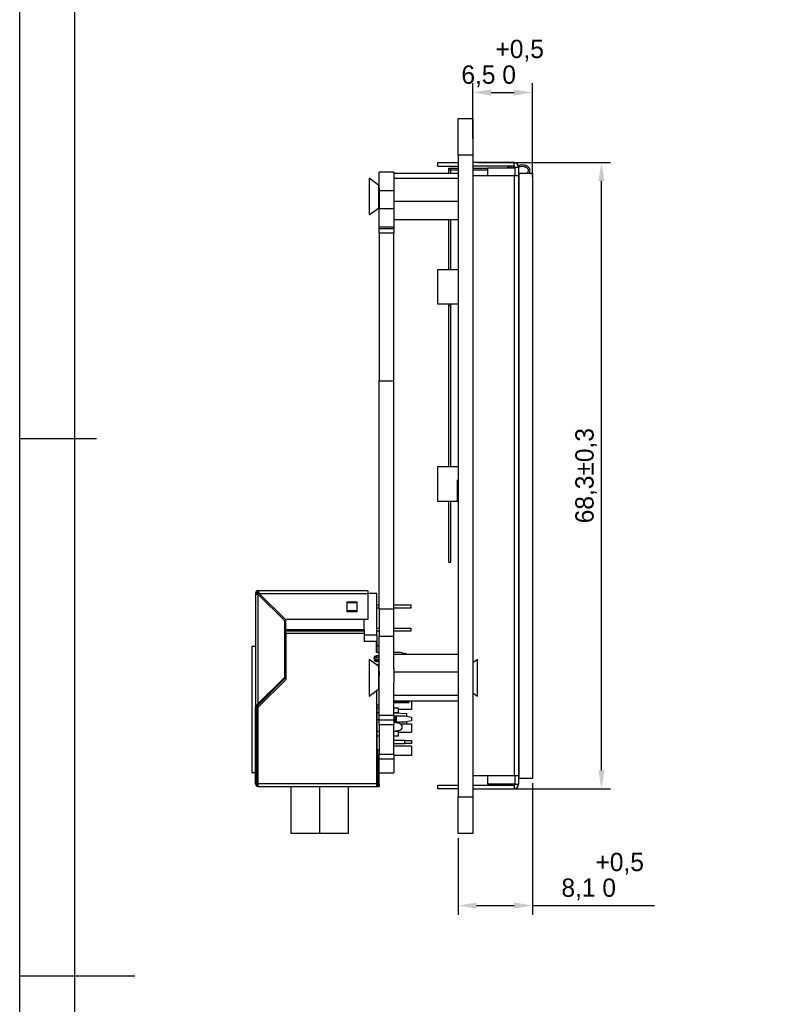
# Model space of a CAD drawing. Header units: millimetres. Extents: x -7523 to 345, y 512 to 4838.
# Tile 2 of 256: x -7523 to -7439, y 4659 to 4767. Entities that reach past the tile are written whole.
import ezdxf

# ---------------------------------------------------------------- set-up
doc = ezdxf.new("R2010")
doc.units = ezdxf.units.MM
doc.header["$LTSCALE"] = 5
doc.header["$PDSIZE"] = -1
doc.layers.add('HMI-D4', color=250, linetype='Continuous')
doc.dimstyles.new('ISO-25', dxfattribs={"dimtxt": 2.5, "dimasz": 2.5, "dimexe": 1.25, "dimexo": 0.625, "dimtad": 1, "dimtxsty": 'Standard', "dimcen": 2.5, "dimadec": 0, "dimazin": 0, "dimtfac": 1, "dimtmove": 0, "dimatfit": 3, "dimfxl": 1, "dimarcsym": 0})

# ---------------------------------------------------------------- blocks, each defined once
blk = doc.blocks.new('*D791')
at = {"color": 0, "lineweight": -2}
for p, q in [((-7473.28, 4750.91), (-7458.75, 4750.91)), ((-7459.75, 4684.61), (-7459.75, 4748.91)), ((-7473.28, 4682.61), (-7458.75, 4682.61))]:
    blk.add_line(p, q, dxfattribs=at)
at = {"color": 0}
for points in [[(-7460.09, 4748.91), (-7459.42, 4748.91), (-7459.75, 4750.91)], [(-7460.09, 4684.61), (-7459.42, 4684.61), (-7459.75, 4682.61)]]:
    blk.add_solid(points, dxfattribs=at)
at = {"layer": 'Defpoints', "color": 0}
for p in [(-7473.78, 4750.91), (-7459.75, 4750.91), (-7473.78, 4682.61)]:
    blk.add_point(p, dxfattribs=at)
at = {"color": 0, "insert": (-7461.42, 4716.76), "char_height": 2, "attachment_point": 5, "rotation": 90}
blk.add_mtext('68,3±0,3', dxfattribs=at)
blk = doc.blocks.new('*D792')
at = {"color": 0, "lineweight": -2}
for p, q in [((-7473.78, 4753.49), (-7473.78, 4759.57)), ((-7471.78, 4758.57), (-7469.28, 4758.57)), ((-7467.28, 4749.34), (-7467.28, 4759.57))]:
    blk.add_line(p, q, dxfattribs=at)
at = {"color": 0}
for points in [[(-7471.78, 4758.9), (-7471.78, 4758.23), (-7473.78, 4758.57)], [(-7469.28, 4758.9), (-7469.28, 4758.23), (-7467.28, 4758.57)]]:
    blk.add_solid(points, dxfattribs=at)
at = {"layer": 'Defpoints', "color": 0}
for p in [(-7467.28, 4758.57), (-7473.78, 4752.99), (-7467.28, 4748.84)]:
    blk.add_point(p, dxfattribs=at)
at = {"color": 0, "insert": (-7470.53, 4761.73), "char_height": 2, "attachment_point": 5}
blk.add_mtext('6,5\\S+0,5^  0;', dxfattribs=at)
blk = doc.blocks.new('*D797')
at = {"color": 0, "lineweight": -2}
for p, q in [((-7467.28, 4683.21), (-7467.28, 4668.86)), ((-7475.38, 4677.21), (-7475.38, 4668.86)), ((-7473.38, 4669.86), (-7469.28, 4669.86)), ((-7467.28, 4669.86), (-7453.95, 4669.86))]:
    blk.add_line(p, q, dxfattribs=at)
at = {"color": 0}
for points in [[(-7473.38, 4670.2), (-7473.38, 4669.53), (-7475.38, 4669.86)], [(-7469.28, 4670.2), (-7469.28, 4669.53), (-7467.28, 4669.86)]]:
    blk.add_solid(points, dxfattribs=at)
at = {"layer": 'Defpoints', "color": 0}
for p in [(-7467.28, 4683.71), (-7475.38, 4677.71), (-7467.28, 4669.86)]:
    blk.add_point(p, dxfattribs=at)
at = {"color": 0, "insert": (-7459.62, 4673.03), "char_height": 2, "attachment_point": 5}
blk.add_mtext('8,1\\S+0,5^  0;', dxfattribs=at)

msp = doc.modelspace()

# ---------------------------------------------------------------- linework, layer by layer
at = {"color": 7, "linetype": 'Continuous', "lineweight": 25}
for p, q in [((-7475.384, 4755.709), (-7473.784, 4755.709)), ((-7475.384, 4751.709), (-7475.384, 4755.709)), ((-7473.784, 4755.709), (-7473.784, 4751.709)), ((-7473.784, 4751.709), (-7475.384, 4751.709)), ((-7475.384, 4751.709), (-7475.384, 4681.709)), ((-7473.784, 4751.709), (-7473.784, 4681.709)), ((-7477.584, 4750.509), (-7477.584, 4750.909)), ((-7477.584, 4750.909), (-7475.384, 4750.909)), ((-7477.584, 4750.509), (-7475.384, 4750.509)), ((-7476.384, 4750.309), (-7476.184, 4750.309)), ((-7476.384, 4749.736), (-7476.384, 4750.309)), ((-7476.384, 4750.109), (-7476.384, 4750.309)), ((-7476.384, 4750.309), (-7475.384, 4750.309)), ((-7476.384, 4750.109), (-7475.384, 4750.109)), ((-7476.184, 4749.736), (-7476.184, 4750.309)), ((-7469.284, 4750.909), (-7473.784, 4750.909)), ((-7469.284, 4750.509), (-7473.784, 4750.509)), ((-7473.784, 4750.309), (-7472.184, 4750.309)), ((-7473.784, 4750.109), (-7472.184, 4750.109)), ((-7472.184, 4750.309), (-7472.184, 4749.509)), ((-7469.184, 4750.309), (-7472.184, 4750.309)), ((-7469.284, 4750.509), (-7469.284, 4750.909)), ((-7469.184, 4750.409), (-7468.784, 4750.409)), ((-7469.184, 4750.409), (-7469.184, 4750.309)), ((-7469.184, 4750.309), (-7469.184, 4749.509)), ((-7468.784, 4750.409), (-7468.784, 4749.509)), ((-7484.084, 4748.459), (-7485.084, 4749.209)), ((-7485.084, 4749.209), (-7485.084, 4746.755)), ((-7482.384, 4749.854), (-7483.984, 4749.854)), ((-7483.984, 4747.854), (-7483.984, 4749.854)), ((-7482.384, 4749.854), (-7482.384, 4747.854)), ((-7475.384, 4749.736), (-7482.384, 4749.736)), ((-7475.384, 4749.18), (-7482.384, 4749.18)), ((-7473.784, 4749.509), (-7469.284, 4749.509)), ((-7469.284, 4749.509), (-7469.284, 4684.009)), ((-7469.284, 4749.509), (-7468.784, 4749.509)), ((-7468.784, 4749.509), (-7468.784, 4684.009)), ((-7468.749, 4749.709), (-7468.749, 4683.709)), ((-7467.284, 4749.709), (-7468.749, 4749.709)), ((-7467.284, 4749.709), (-7467.284, 4683.709)), ((-7484.084, 4748.459), (-7484.084, 4745.959)), ((-7483.984, 4747.854), (-7482.384, 4747.854)), ((-7483.984, 4747.854), (-7483.984, 4745.854)), ((-7482.384, 4747.854), (-7482.384, 4745.854)), ((-7485.084, 4746.755), (-7485.084, 4745.209)), ((-7485.084, 4745.209), (-7484.084, 4745.959)), ((-7484.084, 4745.959), (-7483.984, 4745.959)), ((-7482.384, 4745.854), (-7483.984, 4745.854)), ((-7483.984, 4743.854), (-7483.984, 4745.854)), ((-7475.384, 4746.653), (-7482.384, 4746.653)), ((-7482.384, 4745.854), (-7482.384, 4743.854)), ((-7475.384, 4744.682), (-7482.384, 4744.682)), ((-7476.384, 4739.259), (-7476.384, 4744.682)), ((-7476.184, 4739.259), (-7476.184, 4744.682)), ((-7482.384, 4743.854), (-7483.984, 4743.854)), ((-7483.984, 4743.702), (-7483.984, 4743.854)), ((-7482.384, 4743.702), (-7483.984, 4743.702)), ((-7483.984, 4743.24), (-7483.984, 4743.702)), ((-7482.384, 4743.854), (-7482.384, 4743.702)), ((-7482.384, 4743.702), (-7482.384, 4743.24)), ((-7483.984, 4743.24), (-7482.384, 4743.24)), ((-7483.984, 4743.24), (-7483.984, 4727.107)), ((-7482.384, 4727.107), (-7482.384, 4743.24)), ((-7477.584, 4735.459), (-7477.584, 4739.259)), ((-7477.584, 4739.259), (-7475.384, 4739.259)), ((-7475.384, 4735.459), (-7477.584, 4735.459)), ((-7476.384, 4735.309), (-7476.384, 4735.459)), ((-7476.384, 4735.309), (-7476.184, 4735.309)), ((-7476.384, 4717.759), (-7476.384, 4735.309)), ((-7476.184, 4735.309), (-7476.184, 4735.459)), ((-7476.184, 4717.759), (-7476.184, 4735.309)), ((-7483.984, 4702.251), (-7483.984, 4727.107)), ((-7483.984, 4727.107), (-7482.384, 4727.107)), ((-7482.384, 4702.251), (-7482.384, 4727.107)), ((-7477.584, 4713.959), (-7477.584, 4717.759)), ((-7477.584, 4717.759), (-7475.384, 4717.759)), ((-7475.384, 4716.206), (-7475.484, 4716.259)), ((-7475.484, 4716.259), (-7475.484, 4713.959)), ((-7475.484, 4713.959), (-7477.584, 4713.959)), ((-7476.384, 4707.309), (-7476.384, 4713.959)), ((-7476.184, 4707.309), (-7476.184, 4713.959)), ((-7476.384, 4707.309), (-7476.184, 4707.309)), ((-7497.334, 4703.904), (-7497.484, 4703.904)), ((-7497.484, 4703.904), (-7497.484, 4691.554)), ((-7497.077, 4703.904), (-7497.254, 4703.904)), ((-7497.254, 4703.904), (-7497.254, 4703.831)), ((-7485.234, 4704.204), (-7497.184, 4704.204)), ((-7497.184, 4704.204), (-7497.184, 4704.054)), ((-7497.184, 4703.798), (-7497.184, 4703.798)), ((-7497.184, 4691.893), (-7497.184, 4703.798)), ((-7494.334, 4700.948), (-7497.184, 4703.798)), ((-7497.077, 4703.904), (-7485.234, 4703.904)), ((-7497.077, 4703.904), (-7497.077, 4703.904)), ((-7497.077, 4703.904), (-7494.227, 4701.054)), ((-7485.234, 4704.204), (-7485.234, 4703.904)), ((-7485.234, 4703.904), (-7485.234, 4701.054)), ((-7484.254, 4703.904), (-7485.234, 4703.904)), ((-7484.254, 4699.404), (-7484.254, 4703.904)), ((-7486.384, 4702.954), (-7487.534, 4702.954)), ((-7487.534, 4702.954), (-7487.534, 4701.954)), ((-7487.484, 4702.941), (-7487.484, 4702.954)), ((-7487.484, 4702.941), (-7486.434, 4702.941)), ((-7487.484, 4702.031), (-7487.484, 4702.941)), ((-7486.434, 4702.954), (-7486.434, 4702.941)), ((-7486.434, 4702.941), (-7486.434, 4702.031)), ((-7486.384, 4701.954), (-7486.384, 4702.954)), ((-7487.534, 4701.954), (-7486.384, 4701.954)), ((-7487.484, 4702.005), (-7487.484, 4702.031)), ((-7486.434, 4702.031), (-7487.484, 4702.031)), ((-7487.484, 4702.005), (-7486.434, 4702.005)), ((-7486.434, 4702.031), (-7486.434, 4702.005)), ((-7484.254, 4702.669), (-7483.984, 4702.669)), ((-7483.984, 4702.319), (-7484.254, 4702.319)), ((-7483.984, 4702.251), (-7482.384, 4702.251)), ((-7483.984, 4702.251), (-7483.984, 4699.251)), ((-7482.384, 4702.669), (-7480.534, 4702.669)), ((-7480.534, 4702.319), (-7482.384, 4702.319)), ((-7482.384, 4699.251), (-7482.384, 4702.251)), ((-7480.534, 4702.669), (-7480.534, 4702.319)), ((-7494.334, 4700.948), (-7494.334, 4694.743)), ((-7485.234, 4701.054), (-7494.227, 4701.054)), ((-7494.184, 4699.955), (-7494.184, 4701.054)), ((-7485.634, 4699.955), (-7485.634, 4701.054)), ((-7485.634, 4699.955), (-7494.184, 4699.955)), ((-7494.184, 4699.849), (-7494.184, 4699.955)), ((-7494.184, 4699.849), (-7485.634, 4699.849)), ((-7494.184, 4699.804), (-7494.184, 4699.849)), ((-7485.634, 4699.804), (-7494.184, 4699.804)), ((-7494.184, 4699.592), (-7494.184, 4699.804)), ((-7494.184, 4699.592), (-7494.184, 4694.504)), ((-7494.184, 4699.592), (-7485.634, 4699.592)), ((-7485.634, 4699.955), (-7485.634, 4699.849)), ((-7485.634, 4699.849), (-7485.634, 4699.804)), ((-7485.634, 4699.804), (-7485.634, 4699.592)), ((-7485.634, 4699.592), (-7485.634, 4698.654)), ((-7484.254, 4700.129), (-7483.984, 4700.129)), ((-7483.984, 4699.779), (-7484.254, 4699.779)), ((-7482.384, 4700.129), (-7480.534, 4700.129)), ((-7480.534, 4699.779), (-7482.384, 4699.779)), ((-7480.534, 4700.129), (-7480.534, 4699.779)), ((-7494.254, 4699.404), (-7494.334, 4699.404)), ((-7494.254, 4694.654), (-7494.254, 4699.404)), ((-7494.254, 4699.404), (-7494.184, 4699.404)), ((-7485.634, 4699.404), (-7484.254, 4699.404)), ((-7484.284, 4698.654), (-7485.634, 4698.654)), ((-7484.284, 4697.479), (-7484.284, 4698.654)), ((-7484.254, 4699.404), (-7484.254, 4697.479)), ((-7483.984, 4690.607), (-7483.984, 4699.251)), ((-7483.984, 4699.251), (-7482.384, 4699.251)), ((-7482.384, 4695.675), (-7482.384, 4699.251)), ((-7497.884, 4698.154), (-7497.884, 4684.354)), ((-7497.884, 4698.154), (-7497.484, 4698.154)), ((-7483.984, 4697.479), (-7484.284, 4697.479)), ((-7483.984, 4698.154), (-7484.254, 4698.154)), ((-7481.809, 4697.479), (-7482.384, 4697.479)), ((-7481.503, 4697.406), (-7481.164, 4697.372)), ((-7481.164, 4697.372), (-7481.164, 4697.357)), ((-7484.085, 4695.96), (-7485.084, 4696.709)), ((-7485.084, 4696.709), (-7485.084, 4693.876)), ((-7484.584, 4696.804), (-7484.54, 4696.804)), ((-7484.284, 4697.061), (-7484.284, 4697.104)), ((-7483.984, 4697.104), (-7484.284, 4697.104)), ((-7484.284, 4696.931), (-7484.284, 4697.061)), ((-7483.984, 4697.061), (-7484.284, 4697.061)), ((-7484.284, 4696.931), (-7483.984, 4696.931)), ((-7484.284, 4696.547), (-7484.284, 4696.677)), ((-7483.984, 4696.677), (-7484.284, 4696.677)), ((-7484.284, 4696.504), (-7484.284, 4696.547)), ((-7484.284, 4696.547), (-7483.984, 4696.547)), ((-7484.284, 4696.504), (-7483.984, 4696.504)), ((-7475.384, 4697.253), (-7482.384, 4697.253)), ((-7473.284, 4696.709), (-7473.784, 4696.334)), ((-7473.284, 4693.876), (-7473.284, 4696.709)), ((-7484.254, 4696.088), (-7484.254, 4696.087)), ((-7484.133, 4696.129), (-7483.984, 4696.129)), ((-7484.084, 4695.948), (-7484.084, 4693.459)), ((-7482.384, 4695.675), (-7482.384, 4695.319)), ((-7475.384, 4695.319), (-7482.384, 4695.319)), ((-7482.384, 4695.319), (-7482.384, 4694.205)), ((-7494.254, 4694.654), (-7497.254, 4691.654)), ((-7497.184, 4691.893), (-7494.334, 4694.743)), ((-7494.184, 4694.504), (-7497.184, 4691.504)), ((-7482.384, 4690.607), (-7482.384, 4694.205)), ((-7485.084, 4693.876), (-7485.084, 4692.709)), ((-7485.084, 4692.709), (-7484.084, 4693.459)), ((-7484.283, 4693.31), (-7484.283, 4691.729)), ((-7484.084, 4693.459), (-7483.984, 4693.459)), ((-7473.784, 4693.084), (-7473.284, 4692.709)), ((-7473.284, 4692.709), (-7473.284, 4693.876)), ((-7475.384, 4692.775), (-7482.384, 4692.775)), ((-7475.384, 4692.166), (-7482.384, 4692.166)), ((-7480.754, 4692.048), (-7482.384, 4692.048)), ((-7482.384, 4692.004), (-7480.754, 4692.004)), ((-7480.754, 4692.166), (-7480.754, 4692.048)), ((-7480.754, 4692.048), (-7480.754, 4692.004)), ((-7480.484, 4692.166), (-7480.484, 4691.234)), ((-7497.484, 4691.554), (-7497.334, 4691.554)), ((-7497.484, 4691.554), (-7497.484, 4691.544)), ((-7497.484, 4691.544), (-7497.334, 4691.544)), ((-7497.484, 4683.154), (-7497.484, 4691.544)), ((-7497.334, 4691.544), (-7497.334, 4691.554)), ((-7497.334, 4683.154), (-7497.334, 4691.544)), ((-7497.254, 4691.786), (-7497.254, 4691.654)), ((-7497.254, 4691.654), (-7497.254, 4683.154)), ((-7497.184, 4691.893), (-7497.184, 4691.893)), ((-7497.184, 4691.893), (-7497.184, 4691.893)), ((-7497.184, 4683.154), (-7497.184, 4691.504)), ((-7484.284, 4691.729), (-7484.284, 4683.154)), ((-7483.984, 4691.729), (-7484.283, 4691.729)), ((-7484.254, 4691.729), (-7484.254, 4683.154)), ((-7483.984, 4691.394), (-7484.254, 4691.394)), ((-7483.984, 4690.894), (-7484.254, 4690.894)), ((-7481.884, 4691.394), (-7482.384, 4691.394)), ((-7481.884, 4690.894), (-7482.384, 4690.894)), ((-7481.884, 4690.894), (-7481.884, 4691.394)), ((-7480.484, 4691.234), (-7481.884, 4691.234)), ((-7484.254, 4690.154), (-7483.984, 4690.154)), ((-7482.384, 4690.607), (-7483.984, 4690.607)), ((-7483.984, 4690.107), (-7483.984, 4690.607)), ((-7483.984, 4690.107), (-7482.384, 4690.107)), ((-7483.984, 4689.607), (-7483.984, 4690.107)), ((-7482.384, 4690.87), (-7480.984, 4690.797)), ((-7482.384, 4690.607), (-7482.384, 4690.107)), ((-7482.384, 4690.554), (-7482.324, 4690.554)), ((-7482.384, 4690.107), (-7482.384, 4689.607)), ((-7482.324, 4689.854), (-7482.384, 4689.854)), ((-7481.765, 4689.71), (-7482.384, 4689.834)), ((-7482.324, 4690.554), (-7482.324, 4689.854)), ((-7482.324, 4690.554), (-7482.184, 4690.554)), ((-7482.184, 4689.854), (-7482.324, 4689.854)), ((-7482.184, 4689.854), (-7482.184, 4690.554)), ((-7482.184, 4690.554), (-7482.092, 4690.554)), ((-7482.092, 4689.854), (-7482.184, 4689.854)), ((-7482.092, 4689.854), (-7482.092, 4690.554)), ((-7482.092, 4690.554), (-7481.172, 4690.554)), ((-7481.172, 4689.854), (-7482.092, 4689.854)), ((-7481.172, 4690.554), (-7480.484, 4690.404)), ((-7480.484, 4690.004), (-7481.172, 4689.854)), ((-7480.984, 4690.513), (-7480.984, 4690.797)), ((-7480.984, 4689.684), (-7480.984, 4689.895)), ((-7480.484, 4690.404), (-7480.484, 4690.004)), ((-7483.984, 4688.854), (-7484.254, 4688.854)), ((-7483.984, 4689.607), (-7482.384, 4689.607)), ((-7483.984, 4689.607), (-7483.984, 4686.356)), ((-7482.384, 4686.356), (-7482.384, 4689.607)), ((-7482.384, 4688.874), (-7481.765, 4688.998)), ((-7481.884, 4688.854), (-7482.384, 4688.854)), ((-7481.884, 4688.354), (-7481.884, 4688.854)), ((-7481.884, 4688.784), (-7480.484, 4688.784)), ((-7481.685, 4689.684), (-7480.484, 4689.684)), ((-7481.484, 4689.341), (-7481.484, 4689.367)), ((-7480.484, 4689.684), (-7480.484, 4688.784)), ((-7483.984, 4688.354), (-7484.254, 4688.354)), ((-7481.884, 4688.354), (-7482.384, 4688.354)), ((-7481.184, 4687.854), (-7482.384, 4687.854)), ((-7481.184, 4687.554), (-7481.184, 4687.854)), ((-7481.184, 4687.854), (-7480.484, 4687.854)), ((-7480.484, 4687.854), (-7480.484, 4687.554)), ((-7484.134, 4683.154), (-7484.134, 4686.854)), ((-7483.984, 4686.854), (-7484.134, 4686.854)), ((-7482.384, 4687.554), (-7481.184, 4687.554)), ((-7480.484, 4687.234), (-7482.384, 4687.234)), ((-7480.484, 4687.554), (-7481.184, 4687.554)), ((-7480.484, 4687.234), (-7480.484, 4686.234)), ((-7484.134, 4686.234), (-7484.254, 4686.234)), ((-7484.254, 4686.104), (-7484.234, 4686.104)), ((-7482.384, 4686.356), (-7483.984, 4686.356)), ((-7483.984, 4685.856), (-7483.984, 4686.356)), ((-7483.984, 4685.856), (-7482.384, 4685.856)), ((-7483.984, 4685.854), (-7483.984, 4685.856)), ((-7483.984, 4685.854), (-7482.384, 4685.854)), ((-7483.984, 4684.354), (-7483.984, 4685.854)), ((-7482.384, 4686.356), (-7482.384, 4685.856)), ((-7480.484, 4686.234), (-7482.384, 4686.234)), ((-7482.384, 4685.856), (-7482.384, 4685.854)), ((-7482.384, 4685.854), (-7482.384, 4684.354)), ((-7497.254, 4684.354), (-7497.334, 4684.354)), ((-7483.984, 4684.354), (-7482.384, 4684.354)), ((-7483.984, 4683.154), (-7483.984, 4684.354)), ((-7469.284, 4684.009), (-7473.784, 4684.009)), ((-7472.184, 4684.009), (-7472.184, 4683.109)), ((-7468.784, 4684.009), (-7469.284, 4684.009)), ((-7469.184, 4684.009), (-7469.184, 4683.109)), ((-7468.784, 4684.009), (-7468.784, 4683.109)), ((-7467.284, 4683.709), (-7468.749, 4683.709)), ((-7497.334, 4683.154), (-7497.484, 4683.154)), ((-7497.254, 4683.154), (-7497.184, 4683.154)), ((-7484.284, 4683.154), (-7497.184, 4683.154)), ((-7497.184, 4682.854), (-7497.184, 4683.154)), ((-7497.184, 4682.854), (-7484.284, 4682.854)), ((-7493.634, 4682.854), (-7493.634, 4677.734)), ((-7490.484, 4677.734), (-7490.484, 4682.854)), ((-7487.334, 4677.734), (-7487.334, 4682.854)), ((-7484.284, 4683.154), (-7484.284, 4682.854)), ((-7484.284, 4683.154), (-7484.254, 4683.154)), ((-7484.284, 4682.854), (-7483.984, 4682.854)), ((-7483.984, 4683.154), (-7484.134, 4683.154)), ((-7483.984, 4683.154), (-7483.984, 4682.854)), ((-7477.584, 4682.609), (-7477.584, 4683.009)), ((-7477.584, 4683.009), (-7475.384, 4683.009)), ((-7475.384, 4682.609), (-7477.584, 4682.609)), ((-7473.784, 4683.009), (-7469.284, 4683.009)), ((-7473.784, 4682.609), (-7469.284, 4682.609)), ((-7469.184, 4683.109), (-7472.184, 4683.109)), ((-7469.284, 4683.009), (-7469.284, 4682.609)), ((-7469.184, 4683.109), (-7468.784, 4683.109)), ((-7475.384, 4681.709), (-7473.784, 4681.709)), ((-7475.384, 4677.709), (-7475.384, 4681.709)), ((-7473.784, 4681.709), (-7473.784, 4677.709)), ((-7490.484, 4677.734), (-7493.634, 4677.734)), ((-7487.334, 4677.734), (-7490.484, 4677.734)), ((-7473.784, 4677.709), (-7475.384, 4677.709))]:
    msp.add_line(p, q, dxfattribs=at)
at = {"color": 7, "linetype": 'Continuous', "lineweight": 25, "flags": 128}
for points in [[(-7481.164, 4697.357), (-7481.164, 4697.355), (-7481.164, 4697.308), (-7481.164, 4697.253)], [(-7497.484, 4684.354), (-7497.528, 4684.354), (-7497.649, 4684.354), (-7497.749, 4684.354), (-7497.823, 4684.354), (-7497.868, 4684.354), (-7497.884, 4684.354)]]:
    msp.add_lwpolyline(points, dxfattribs=at)
at = {"color": 7, "linetype": 'Continuous', "lineweight": 25}
for centre, radius, start, end in [((-7469.284, 4750.409), 0.5, 0, 90), ((-7469.284, 4750.409), 0.1, 0, 90), ((-7497.184, 4703.904), 0.3, 90, 180), ((-7497.184, 4703.904), 0.15, 90, 180.00001), ((-7481.809, 4696.804), 0.675, 41.66984, 90), ((-7481.184, 4697.173), 0.2, 23.50401, 84.28914), ((-7484.284, 4696.804), 0.3, 90, 180), ((-7484.284, 4696.804), 0.3, 180, 270), ((-7484.284, 4696.804), 0.257, 90, 180), ((-7484.284, 4696.804), 0.257, 180, 270), ((-7484.284, 4696.804), 0.127, 90, 270), ((-7484.133, 4695.929), 0.2, 90, 127.55245), ((-7481.834, 4689.367), 0.35, 0, 78.69007), ((-7481.834, 4689.341), 0.35, 281.30993, 0), ((-7484.234, 4686.354), 0.25, 270, 293.57818), ((-7497.184, 4683.154), 0.3, 180, 270), ((-7497.184, 4683.154), 0.15, 180, 270), ((-7484.284, 4683.154), 0.15, 270, 0), ((-7484.284, 4683.154), 0.3, 270, 0), ((-7469.284, 4683.109), 0.5, 270, 0), ((-7469.284, 4683.109), 0.1, 270, 0)]:
    msp.add_arc(centre, radius, start, end, dxfattribs=at)
for points, knots in [([(-7469.598, 4750.509), (-7469.63, 4750.505), (-7469.81, 4750.483), (-7469.969, 4750.388), (-7470.1, 4750.309)], [0, 0, 0, 0, 0.1748527, 1, 1, 1, 1]), ([(-7469.222, 4750.383), (-7469.337, 4750.384), (-7469.49, 4750.386), (-7469.629, 4750.325), (-7469.664, 4750.309)], [0, 0, 0, 0, 0.7461374, 1, 1, 1, 1]), ([(-7467.649, 4749.709), (-7467.618, 4749.775), (-7467.561, 4749.898), (-7467.535, 4750.085), (-7467.567, 4750.25), (-7467.647, 4750.378), (-7467.758, 4750.476), (-7467.924, 4750.567), (-7468.151, 4750.636), (-7468.47, 4750.67), (-7468.69, 4750.619), (-7468.82, 4750.589)], [0, 0, 0, 0, 0.1119836, 0.20673302, 0.28623525, 0.36564761, 0.43427003, 0.51153911, 0.65475888, 0.79638922, 1, 1, 1, 1]), ([(-7467.849, 4749.709), (-7467.796, 4749.805), (-7467.725, 4749.931), (-7467.712, 4750.106), (-7467.738, 4750.202), (-7467.798, 4750.282), (-7467.915, 4750.372), (-7468.098, 4750.443), (-7468.332, 4750.487), (-7468.566, 4750.47), (-7468.716, 4750.447), (-7468.789, 4750.436)], [0, 0, 0, 0, 0.1944175, 0.2573713, 0.3134322, 0.370958, 0.4360042, 0.578507, 0.7228991, 0.8665386, 1, 1, 1, 1]), ([(-7483.984, 4748.497), (-7483.997, 4748.499), (-7484.037, 4748.506), (-7484.066, 4748.475), (-7484.085, 4748.455)], [0, 0, 0, 0, 0.3537378, 1, 1, 1, 1]), ([(-7484.084, 4748.457), (-7484.075, 4748.454), (-7484.056, 4748.448), (-7484.026, 4748.243), (-7484.004, 4747.959), (-7483.988, 4747.74), (-7483.984, 4747.673)], [0, 0, 0, 0, 0.2417913, 0.5588527, 0.8660086, 1, 1, 1, 1]), ([(-7481.035, 4697.296), (-7481.044, 4697.305), (-7481.063, 4697.321), (-7481.106, 4697.346), (-7481.142, 4697.353), (-7481.165, 4697.357)], [0, 0, 0, 0, 0.2618628, 0.5188781, 1, 1, 1, 1]), ([(-7481.001, 4697.253), (-7481.005, 4697.26), (-7481.014, 4697.281), (-7481.035, 4697.299), (-7481.063, 4697.308), (-7481.084, 4697.299), (-7481.095, 4697.295)], [0, 0, 0, 0, 0.1572143, 0.4161541, 0.6989842, 1, 1, 1, 1]), ([(-7481.001, 4697.253), (-7481.005, 4697.26), (-7481.014, 4697.281), (-7481.027, 4697.291), (-7481.035, 4697.297)], [0, 0, 0, 0, 0.3787353, 1, 1, 1, 1]), ([(-7483.963, 4695.981), (-7483.977, 4695.983), (-7484.002, 4695.988), (-7484.054, 4696.006), (-7484.081, 4695.976), (-7484.1, 4695.955)], [0, 0, 0, 0, 0.28627934, 0.49804439, 1, 1, 1, 1]), ([(-7484.09, 4695.953), (-7484.089, 4695.957), (-7484.087, 4695.964), (-7484.085, 4695.954), (-7484.084, 4695.948)], [0, 0, 0, 0, 0.4720777, 1, 1, 1, 1]), ([(-7484.084, 4695.948), (-7484.075, 4695.921), (-7484.056, 4695.856), (-7484.026, 4695.574), (-7484.004, 4695.237), (-7483.988, 4695.008), (-7483.984, 4694.938)], [0, 0, 0, 0, 0.2417913, 0.5588527, 0.8660086, 1, 1, 1, 1])]:
    msp.add_open_spline(points, degree=3, knots=knots, dxfattribs=at)
for points in [[(-7497.484, 4703.904), (-7497.479, 4703.895), (-7497.47, 4703.877), (-7497.401, 4703.851), (-7497.301, 4703.824), (-7497.223, 4703.807), (-7497.184, 4703.798)], [(-7497.184, 4703.798), (-7497.203, 4703.807), (-7497.243, 4703.824), (-7497.292, 4703.851), (-7497.327, 4703.877), (-7497.331, 4703.895), (-7497.334, 4703.904)], [(-7497.077, 4703.904), (-7497.086, 4703.943), (-7497.104, 4704.022), (-7497.131, 4704.121), (-7497.157, 4704.19), (-7497.175, 4704.199), (-7497.184, 4704.204)], [(-7497.184, 4704.054), (-7497.175, 4704.052), (-7497.157, 4704.047), (-7497.131, 4704.012), (-7497.104, 4703.963), (-7497.086, 4703.924), (-7497.077, 4703.904)], [(-7497.184, 4691.893), (-7497.223, 4691.865), (-7497.301, 4691.808), (-7497.401, 4691.724), (-7497.47, 4691.639), (-7497.479, 4691.582), (-7497.484, 4691.554)], [(-7497.334, 4691.554), (-7497.331, 4691.582), (-7497.327, 4691.639), (-7497.292, 4691.724), (-7497.243, 4691.808), (-7497.203, 4691.865), (-7497.184, 4691.893)]]:
    msp.add_open_spline(points, degree=3, dxfattribs=at)
at = {"layer": 'HMI-D4', "color": 0}
for points in [[(-7025.66, 4838.077), (-7025.66, 4486.279), (-7523.202, 4486.279), (-7523.202, 4838.077)], [(-7031.66, 4832.077), (-7031.66, 4492.279), (-7517.202, 4492.279), (-7517.202, 4832.077)]]:
    msp.add_lwpolyline(points, close=True, dxfattribs=at)
for points in [[(-7523.202, 4720.811), (-7514.826, 4720.811)], [(-7523.202, 4662.178), (-7510.638, 4662.178)]]:
    msp.add_lwpolyline(points, dxfattribs=at)

# ---------------------------------------------------------------- dimensions: what is measured, and where the dimension line sits
at = {"color": 0}
for base, p1, p2, override, picture, middle in [((-7467.284, 4758.566), (-7473.784, 4752.988), (-7467.284, 4748.844), {"dimtxt": 2, "dimasz": 2, "dimexe": 1, "dimexo": 0.5, "dimgap": 0.5, "dimdec": 1, "dimtol": 1, "dimlim": 0, "dimtp": 0.5, "dimtm": 0}, '*D792', (-7470.534, 4758.566)), ((-7467.284, 4669.863), (-7475.384, 4677.709), (-7467.284, 4683.709), {"dimtxt": 2, "dimasz": 2, "dimexe": 1, "dimexo": 0.5, "dimgap": 0.5, "dimdec": 1, "dimtol": 1, "dimtp": 0.5}, '*D797', (-7459.617, 4669.863))]:
    dim = msp.add_linear_dim(base=base, p1=p1, p2=p2, dimstyle='ISO-25', override=override, dxfattribs=at)
    dim.commit()
    dim.dimension.update_dxf_attribs({"geometry": picture, "text_midpoint": middle, "dimtype": 160})
at = {"color": 7}
dim = msp.add_linear_dim(base=(-7459.754, 4750.909), p1=(-7473.784, 4682.609), p2=(-7473.784, 4750.909), angle=90, dimstyle='ISO-25', override={"dimtxt": 2, "dimasz": 2, "dimexe": 1, "dimexo": 0.5, "dimgap": 0.5, "dimdec": 1, "dimtol": 1, "dimtp": 0.3, "dimtm": 0.3}, dxfattribs=at)
dim.commit()
dim.dimension.update_dxf_attribs({"geometry": '*D791', "text_midpoint": (-7461.42, 4716.759)})

doc.saveas('drawing.dxf')
